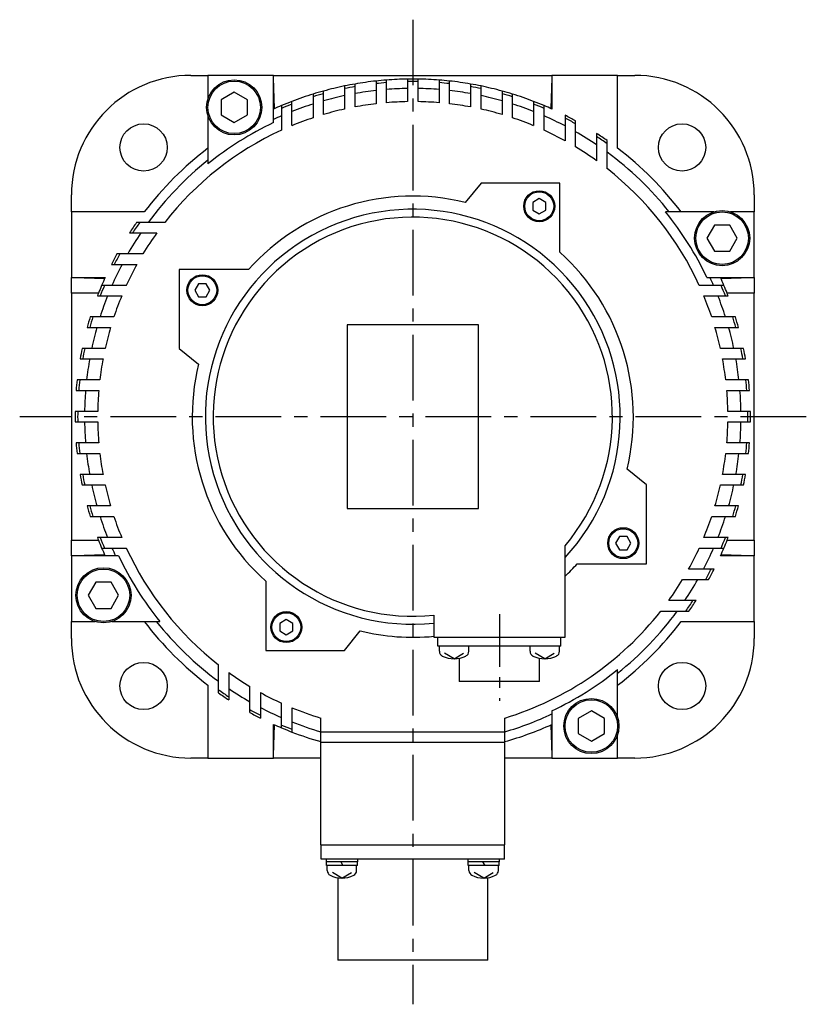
# Model space of a CAD drawing. Extents: x -352 to 588, y -285 to 268.
# Tile 1 of 4: x -352 to -202, y -112 to 76. Entities that reach past the tile are written whole.
import ezdxf

# ---------------------------------------------------------------- set-up
doc = ezdxf.new("R2010")
doc.units = 0
doc.linetypes.add('CENTER', pattern=[2, 1.25, -0.25, 0.25, -0.25])
doc.layers.add('CENTER', color=6, linetype='CENTER')
doc.layers.add('OUTLINE', color=7, linetype='CONTINUOUS')

msp = doc.modelspace()

# ---------------------------------------------------------------- linework, layer by layer
at = {"layer": 'CENTER', "ltscale": 10}
for p, q in [((-277.07, 75.6), (-277.07, -111.89)), ((-202.14, 0), (-351.92, 0))]:
    msp.add_line(p, q, dxfattribs=at)
at = {"layer": 'CENTER', "ltscale": 8}
msp.add_line((-260.57, -37.6), (-260.57, -54.12), dxfattribs=at)
at = {"layer": 'OUTLINE'}
for p, q in [((-319.32, 65), (-316.07, 65)), ((-316.07, 65), (-316.07, 60.5)), ((-303.57, 65), (-316.07, 65)), ((-303.57, 65), (-250.57, 65)), ((-303.57, 56.01), (-303.57, 65)), ((-303.37, 58.68), (-303.57, 64.5)), ((-284.07, 63.92), (-284.07, 63.43)), ((-282.07, 63.62), (-282.07, 64.11)), ((-278.07, 64.29), (-278.07, 63.8)), ((-278.07, 63.8), (-278.07, 59.99)), ((-276.07, 63.8), (-276.07, 64.29)), ((-276.07, 59.99), (-276.07, 63.8)), ((-272.07, 64.11), (-272.07, 63.62)), ((-270.07, 63.43), (-270.07, 63.92)), ((-250.57, 64.5), (-250.77, 58.68)), ((-250.57, 65), (-250.57, 58.59)), ((-238.07, 65), (-250.57, 65)), ((-238.07, 65), (-234.82, 65)), ((-238.07, 51.12), (-238.07, 65)), ((-294.07, 61.51), (-294.07, 62.01)), ((-290.07, 62.97), (-290.07, 62.47)), ((-290.07, 62.47), (-290.07, 58.57)), ((-288.07, 62.86), (-288.07, 63.35)), ((-288.07, 58.98), (-288.07, 62.86)), ((-284.07, 63.43), (-284.07, 59.59)), ((-282.07, 59.79), (-282.07, 63.62)), ((-272.07, 63.62), (-272.07, 59.79)), ((-270.07, 59.59), (-270.07, 63.43)), ((-266.07, 63.35), (-266.07, 62.86)), ((-266.07, 62.86), (-266.07, 58.98)), ((-264.07, 62.47), (-264.07, 62.97)), ((-264.07, 58.57), (-264.07, 62.47)), ((-260.07, 62.01), (-260.07, 61.51)), ((-311.07, 61.79), (-313.57, 60.34)), ((-313.57, 60.34), (-313.57, 57.46)), ((-308.57, 60.34), (-311.07, 61.79)), ((-308.57, 57.46), (-308.57, 60.34)), ((-300.07, 59.52), (-300.07, 60.05)), ((-296.07, 61.43), (-296.07, 60.92)), ((-296.07, 60.92), (-296.07, 56.91)), ((-294.07, 57.54), (-294.07, 61.51)), ((-260.07, 61.51), (-260.07, 57.54)), ((-258.07, 60.92), (-258.07, 61.43)), ((-258.07, 56.91), (-258.07, 60.92)), ((-254.07, 60.05), (-254.07, 59.52)), ((-302.07, 59.24), (-302.07, 58.71)), ((-302.07, 58.71), (-302.07, 54.54)), ((-300.07, 55.42), (-300.07, 59.52)), ((-254.07, 59.52), (-254.07, 55.42)), ((-252.07, 58.71), (-252.07, 59.24)), ((-252.07, 54.54), (-252.07, 58.71)), ((-316.07, 57.3), (-316.07, 48.15)), ((-313.57, 57.46), (-311.07, 56.01)), ((-311.07, 56.01), (-308.57, 57.46)), ((-248.07, 57.39), (-248.07, 56.84)), ((-248.07, 56.84), (-248.07, 52.53)), ((-246.07, 55.78), (-246.07, 56.33)), ((-246.07, 51.37), (-246.07, 55.78)), ((-242.07, 53.94), (-242.07, 53.36)), ((-242.07, 53.36), (-242.07, 48.73)), ((-240.07, 51.99), (-240.07, 52.59)), ((-240.07, 47.23), (-240.07, 51.99)), ((-264.07, 44.5), (-267.07, 40.79)), ((-249.07, 44.5), (-264.07, 44.5)), ((-249.07, 31.3), (-249.07, 44.5)), ((-342.07, 39), (-342.07, 42.25)), ((-252.99, 41.52), (-254.24, 40.79)), ((-251.74, 40.79), (-252.99, 41.52)), ((-212.07, 42.25), (-212.07, 39)), ((-254.24, 40.79), (-254.24, 39.35)), ((-251.74, 39.35), (-251.74, 40.79)), ((-342.07, 39), (-342.07, 26.5)), ((-328.19, 39), (-342.07, 39)), ((-254.24, 39.35), (-252.99, 38.63)), ((-252.99, 38.63), (-251.74, 39.35)), ((-219.77, 39), (-228.92, 39)), ((-212.07, 39), (-216.57, 39)), ((-212.07, 26.5), (-212.07, 39)), ((-329.06, 37), (-329.66, 37)), ((-324.3, 37), (-329.06, 37)), ((-219.61, 36.5), (-221.06, 34)), ((-216.73, 36.5), (-219.61, 36.5)), ((-215.28, 34), (-216.73, 36.5)), ((-331.01, 35), (-330.43, 35)), ((-330.43, 35), (-325.8, 35)), ((-221.06, 34), (-219.61, 31.5)), ((-216.73, 31.5), (-215.28, 34)), ((-332.84, 31), (-333.4, 31)), ((-328.44, 31), (-332.84, 31)), ((-219.61, 31.5), (-216.73, 31.5)), ((-334.46, 29), (-333.91, 29)), ((-333.91, 29), (-329.6, 29)), ((-342.07, 23.5), (-342.07, 26.5)), ((-342.07, 26.5), (-335.65, 26.5)), ((-341.57, 26.5), (-335.75, 26.3)), ((-321.57, 28), (-321.57, 13)), ((-308.37, 28), (-321.57, 28)), ((-221.06, 26.5), (-212.07, 26.5)), ((-218.39, 26.3), (-212.57, 26.5)), ((-212.07, 26.5), (-212.07, 23.5)), ((-335.78, 25), (-336.31, 25)), ((-331.61, 25), (-335.78, 25)), ((-317.86, 25.33), (-318.58, 24.08)), ((-316.42, 25.33), (-317.86, 25.33)), ((-315.7, 24.08), (-316.42, 25.33)), ((-218.36, 25), (-222.53, 25)), ((-217.83, 25), (-218.36, 25)), ((-336.92, 23.5), (-342.07, 23.5)), ((-342.07, 23.5), (-342.07, -23.5)), ((-337.11, 23), (-336.59, 23)), ((-336.59, 23), (-332.49, 23)), ((-318.58, 24.08), (-317.86, 22.83)), ((-317.86, 22.83), (-316.42, 22.83)), ((-316.42, 22.83), (-315.7, 24.08)), ((-221.65, 23), (-217.55, 23)), ((-217.55, 23), (-217.02, 23)), ((-212.07, 23.5), (-217.22, 23.5)), ((-212.07, -23.5), (-212.07, 23.5)), ((-337.99, 19), (-338.5, 19)), ((-333.98, 19), (-337.99, 19)), ((-216.15, 19), (-220.16, 19)), ((-215.64, 19), (-216.15, 19)), ((-339.08, 17), (-338.57, 17)), ((-338.57, 17), (-334.61, 17)), ((-289.57, 17.5), (-289.57, -17.5)), ((-264.57, 17.5), (-289.57, 17.5)), ((-264.57, -17.5), (-264.57, 17.5)), ((-219.53, 17), (-215.56, 17)), ((-215.56, 17), (-215.06, 17)), ((-339.54, 13), (-340.04, 13)), ((-335.64, 13), (-339.54, 13)), ((-321.57, 13), (-317.86, 10)), ((-214.6, 13), (-218.49, 13)), ((-214.1, 13), (-214.6, 13)), ((-340.42, 11), (-339.92, 11)), ((-339.92, 11), (-336.05, 11)), ((-218.09, 11), (-214.21, 11)), ((-214.21, 11), (-213.72, 11)), ((-340.5, 7), (-340.99, 7)), ((-336.66, 7), (-340.5, 7)), ((-213.64, 7), (-217.48, 7)), ((-213.15, 7), (-213.64, 7)), ((-341.17, 5), (-340.68, 5)), ((-340.68, 5), (-336.86, 5)), ((-217.28, 5), (-213.45, 5)), ((-213.45, 5), (-212.96, 5)), ((-340.87, 1), (-341.36, 1)), ((-337.06, 1), (-340.87, 1)), ((-213.27, 1), (-217.08, 1)), ((-212.78, 1), (-213.27, 1)), ((-341.36, -1), (-340.87, -1)), ((-340.87, -1), (-337.06, -1)), ((-217.08, -1), (-213.27, -1)), ((-213.27, -1), (-212.78, -1)), ((-340.68, -5), (-341.17, -5)), ((-336.86, -5), (-340.68, -5)), ((-213.45, -5), (-217.28, -5)), ((-212.96, -5), (-213.45, -5)), ((-340.99, -7), (-340.5, -7)), ((-340.5, -7), (-336.66, -7)), ((-217.48, -7), (-213.64, -7)), ((-213.64, -7), (-213.15, -7)), ((-339.92, -11), (-340.42, -11)), ((-336.05, -11), (-339.92, -11)), ((-232.57, -13), (-236.28, -10)), ((-214.21, -11), (-218.09, -11)), ((-213.72, -11), (-214.21, -11)), ((-340.04, -13), (-339.54, -13)), ((-339.54, -13), (-335.64, -13)), ((-232.57, -28), (-232.57, -13)), ((-218.49, -13), (-214.6, -13)), ((-214.6, -13), (-214.1, -13)), ((-338.57, -17), (-339.08, -17)), ((-334.61, -17), (-338.57, -17)), ((-289.57, -17.5), (-264.57, -17.5)), ((-215.56, -17), (-219.53, -17)), ((-215.06, -17), (-215.56, -17)), ((-338.5, -19), (-337.99, -19)), ((-337.99, -19), (-333.98, -19)), ((-220.16, -19), (-216.15, -19)), ((-216.15, -19), (-215.64, -19)), ((-342.07, -26.5), (-342.07, -23.5)), ((-342.07, -23.5), (-336.92, -23.5)), ((-336.59, -23), (-337.11, -23)), ((-332.49, -23), (-336.59, -23)), ((-237.72, -22.83), (-238.44, -24.08)), ((-238.44, -24.08), (-237.72, -25.33)), ((-236.27, -22.83), (-237.72, -22.83)), ((-235.55, -24.08), (-236.27, -22.83)), ((-236.27, -25.33), (-235.55, -24.08)), ((-217.55, -23), (-221.65, -23)), ((-217.02, -23), (-217.55, -23)), ((-217.22, -23.5), (-212.07, -23.5)), ((-212.07, -23.5), (-212.07, -26.5)), ((-336.31, -25), (-335.78, -25)), ((-335.78, -25), (-331.61, -25)), ((-248.07, -42), (-248.07, -24.56)), ((-237.72, -25.33), (-236.27, -25.33)), ((-222.53, -25), (-218.36, -25)), ((-218.36, -25), (-217.83, -25)), ((-342.07, -26.5), (-342.07, -39)), ((-333.08, -26.5), (-342.07, -26.5)), ((-335.75, -26.3), (-341.57, -26.5)), ((-245.76, -28), (-232.57, -28)), ((-212.07, -26.5), (-218.48, -26.5)), ((-212.57, -26.5), (-218.39, -26.3)), ((-212.07, -39), (-212.07, -26.5)), ((-220.23, -29), (-224.54, -29)), ((-219.68, -29), (-220.23, -29)), ((-337.41, -31.5), (-338.86, -34)), ((-334.53, -31.5), (-337.41, -31.5)), ((-333.08, -34), (-334.53, -31.5)), ((-305.07, -31.3), (-305.07, -44.5)), ((-225.7, -31), (-221.29, -31)), ((-221.29, -31), (-220.74, -31)), ((-338.86, -34), (-337.41, -36.5)), ((-334.53, -36.5), (-333.08, -34)), ((-223.71, -35), (-228.33, -35)), ((-223.13, -35), (-223.71, -35)), ((-337.41, -36.5), (-334.53, -36.5)), ((-229.84, -37), (-225.08, -37)), ((-225.08, -37), (-224.48, -37)), ((-342.07, -42.25), (-342.07, -39)), ((-342.07, -39), (-337.57, -39)), ((-334.37, -39), (-325.22, -39)), ((-301.15, -38.63), (-302.4, -39.35)), ((-302.4, -39.35), (-302.4, -40.79)), ((-299.9, -39.35), (-301.15, -38.63)), ((-299.9, -40.79), (-299.9, -39.35)), ((-273.07, -37.79), (-273.07, -42)), ((-225.95, -39), (-212.07, -39)), ((-212.07, -39), (-212.07, -42.25)), ((-302.4, -40.79), (-301.15, -41.52)), ((-301.15, -41.52), (-299.9, -40.79)), ((-290.07, -44.5), (-287.07, -40.79)), ((-273.07, -42), (-248.07, -42)), ((-272.27, -43.7), (-272.27, -42)), ((-248.87, -43.7), (-248.87, -42)), ((-305.07, -44.5), (-290.07, -44.5)), ((-269.07, -43.7), (-272.27, -43.7)), ((-272, -44.67), (-272, -43.7)), ((-252.07, -43.7), (-269.07, -43.7)), ((-266.4, -44.67), (-266.4, -43.7)), ((-254.74, -44.67), (-254.74, -43.7)), ((-248.87, -43.7), (-252.07, -43.7)), ((-249.14, -44.67), (-249.14, -43.7)), ((-269.2, -46.1), (-271, -45.02)), ((-269.2, -46.1), (-267.4, -45.02)), ((-268.22, -46), (-268.22, -50.4)), ((-251.94, -46.1), (-253.74, -45.02)), ((-252.92, -50.4), (-252.92, -46)), ((-251.94, -46.1), (-250.14, -45.02)), ((-314.07, -51.99), (-314.07, -47.23)), ((-312.07, -48.73), (-312.07, -53.36)), ((-238.07, -57.3), (-238.07, -48.15)), ((-260.57, -50.4), (-268.22, -50.4)), ((-252.92, -50.4), (-260.57, -50.4)), ((-316.07, -51.12), (-316.07, -65)), ((-314.07, -52.59), (-314.07, -51.99)), ((-308.07, -55.78), (-308.07, -51.37)), ((-312.07, -53.36), (-312.07, -53.94)), ((-306.07, -52.53), (-306.07, -56.84)), ((-308.07, -56.33), (-308.07, -55.78)), ((-302.07, -58.71), (-302.07, -54.54)), ((-300.07, -55.42), (-300.07, -59.52)), ((-250.57, -56.01), (-250.57, -65)), ((-243.07, -56.01), (-245.57, -57.46)), ((-240.57, -57.46), (-243.07, -56.01)), ((-306.07, -56.84), (-306.07, -57.39)), ((-294.57, -60), (-294.57, -57.39)), ((-259.57, -60), (-259.57, -57.39)), ((-245.57, -57.46), (-245.57, -60.34)), ((-240.57, -60.34), (-240.57, -57.46)), ((-303.57, -65), (-303.57, -58.59)), ((-303.57, -64.5), (-303.37, -58.68)), ((-302.07, -59.24), (-302.07, -58.71)), ((-300.07, -59.52), (-300.07, -60.05)), ((-250.77, -58.68), (-250.57, -64.5)), ((-294.57, -62), (-294.57, -60)), ((-294.57, -60), (-259.57, -60)), ((-259.57, -62), (-259.57, -60)), ((-245.57, -60.34), (-243.07, -61.79)), ((-243.07, -61.79), (-240.57, -60.34)), ((-238.07, -65), (-238.07, -60.5)), ((-294.57, -81.5), (-294.57, -62)), ((-294.57, -62), (-259.57, -62)), ((-259.57, -81.5), (-259.57, -62)), ((-316.07, -65), (-319.32, -65)), ((-316.07, -65), (-303.57, -65)), ((-294.57, -65), (-303.57, -65)), ((-250.57, -65), (-259.57, -65)), ((-250.57, -65), (-238.07, -65)), ((-234.82, -65), (-238.07, -65)), ((-294.57, -81.5), (-259.57, -81.5)), ((-294.53, -84.25), (-294.53, -81.5)), ((-259.61, -84.25), (-259.61, -81.5)), ((-291.03, -84.25), (-294.53, -84.25)), ((-293.56, -84.25), (-293.56, -84.75)), ((-263.11, -84.25), (-291.03, -84.25)), ((-287.56, -84.75), (-287.56, -84.25)), ((-266.57, -84.25), (-266.57, -84.75)), ((-259.61, -84.25), (-263.11, -84.25)), ((-260.57, -84.75), (-260.57, -84.25)), ((-287.56, -84.75), (-293.56, -84.75)), ((-287.61, -85.45), (-293.51, -85.45)), ((-293.36, -86.42), (-293.36, -85.45)), ((-290.77, -84.75), (-290.36, -85.45)), ((-287.76, -86.42), (-287.76, -85.45)), ((-263.57, -84.75), (-266.57, -84.75)), ((-260.62, -85.45), (-266.52, -85.45)), ((-266.37, -86.42), (-266.37, -85.45)), ((-263.78, -84.75), (-263.37, -85.45)), ((-260.57, -84.75), (-263.57, -84.75)), ((-260.77, -86.42), (-260.77, -85.45)), ((-290.56, -87.85), (-292.36, -86.77)), ((-291.36, -87.79), (-291.36, -103.49)), ((-290.56, -87.85), (-288.76, -86.77)), ((-263.57, -87.85), (-265.37, -86.77)), ((-263.57, -87.85), (-261.77, -86.77)), ((-262.78, -103.49), (-262.78, -87.79)), ((-277.07, -103.49), (-291.36, -103.49)), ((-262.78, -103.49), (-277.07, -103.49))]:
    msp.add_line(p, q, dxfattribs=at)
at = {"layer": 'OUTLINE', "ltscale": 5}
for p, q in [((-293.51, -85.45), (-293.51, -84.75)), ((-287.61, -85.45), (-287.61, -84.75)), ((-266.52, -85.45), (-266.52, -84.75)), ((-260.62, -85.45), (-260.62, -84.75))]:
    msp.add_line(p, q, dxfattribs=at)
at = {"layer": 'OUTLINE'}
for centre, radius in [((-311.07, 58.9), 5.25), ((-311.07, 58.9), 5), ((-328.33, 51.27), 4.5), ((-225.8, 51.27), 4.5), ((-252.99, 40.07), 2.95), ((-252.99, 40.07), 2.75), ((-218.17, 34), 5.25), ((-218.17, 34), 5), ((-317.14, 24.08), 2.95), ((-317.14, 24.08), 2.75), ((-237, -24.08), 2.95), ((-237, -24.08), 2.75), ((-335.97, -34), 5.25), ((-335.97, -34), 5), ((-301.15, -40.07), 2.95), ((-301.15, -40.07), 2.75), ((-328.33, -51.27), 4.5), ((-225.8, -51.27), 4.5), ((-243.07, -58.9), 5.25), ((-243.07, -58.9), 5)]:
    msp.add_circle(centre, radius, dxfattribs=at)
for centre, radius, start, end in [((-319.32, 42.25), 22.75, 90, 180), ((-277.07, 0), 64.3, 96.2499, 99.8502), ((-277.07, 0), 64.3, 94.4599, 96.2499), ((-277.07, 0), 64.3, 90.8911, 94.4599), ((-277.07, 0), 64.3, 89.1089, 90.8911), ((-277.07, 0), 63.81, 89.1021, 90.8979), ((-277.07, 0), 64.3, 85.5401, 89.1089), ((-277.07, 0), 64.3, 83.7501, 85.5401), ((-277.07, 0), 64.3, 80.1498, 83.7501), ((-234.82, 42.25), 22.75, 0, 90), ((-277.07, 0), 64.3, 105.3305, 107.1869), ((-277.07, 0), 64.3, 101.6643, 105.3305), ((-277.07, 0), 64.3, 99.8502, 101.6643), ((-277.07, 0), 63.81, 99.9264, 101.7549), ((-277.07, 0), 62.5, 96.4306, 100.1369), ((-277.07, 0), 63.81, 94.4941, 96.2979), ((-277.07, 0), 62.5, 90.9168, 94.5886), ((-277.07, 0), 62.5, 85.4114, 89.0832), ((-277.07, 0), 63.81, 83.7021, 85.5059), ((-277.07, 0), 62.5, 79.8631, 83.5694), ((-277.07, 0), 64.3, 78.3357, 80.1498), ((-277.07, 0), 63.81, 78.2451, 80.0736), ((-277.07, 0), 64.3, 74.6695, 78.3357), ((-277.07, 0), 64.3, 72.8131, 74.6695), ((-277.07, 0), 64.3, 110.9589, 112.88), ((-277.07, 0), 64.3, 107.1869, 110.9589), ((-277.07, 0), 63.81, 105.4508, 107.3227), ((-277.07, 0), 62.5, 102.0052, 105.7833), ((-277.07, 0), 62.5, 74.2167, 77.9948), ((-277.07, 0), 63.81, 72.6773, 74.5492), ((-277.07, 0), 64.3, 69.0411, 72.8131), ((-277.07, 0), 64.3, 67.12, 69.0411), ((-277.07, 0), 64.3, 112.88, 114.3387), ((-277.07, 0), 63.81, 111.1271, 113.0653), ((-277.07, 0), 62.5, 107.698, 111.5923), ((-277.07, 0), 60, 102.5133, 106.4592), ((-277.07, 0), 60, 96.6998, 100.564), ((-277.07, 0), 60, 90.955, 94.7802), ((-277.07, 0), 60, 85.2198, 89.045), ((-277.07, 0), 60, 79.436, 83.3002), ((-277.07, 0), 60, 73.5408, 77.4867), ((-277.07, 0), 62.5, 68.4077, 72.302), ((-277.07, 0), 63.81, 66.9347, 68.8729), ((-277.07, 0), 64.3, 65.6613, 67.12), ((-277.07, 0), 62.5, 113.5782, 115.0874), ((-277.07, 0), 60, 108.4615, 112.5403), ((-277.07, 0), 60, 67.4597, 71.5385), ((-277.07, 0), 62.5, 62.3545, 66.4218), ((-277.07, 0), 64.3, 61.1764, 63.1914), ((-277.07, 0), 63.81, 60.9346, 62.9695), ((-277.07, 0), 60, 114.6243, 141.9269), ((-277.07, 0), 61.96, 115.3195, 129.0055), ((-277.07, 0), 60, 61.0967, 65.3757), ((-277.07, 0), 62.5, 55.9442, 60.2643), ((-277.07, 0), 64.3, 54.8704, 57.0216), ((-277.07, 0), 63.81, 54.5611, 56.7363), ((-277.07, 0), 64.3, 127.3392, 142.6608), ((-277.07, 0), 60, 54.3147, 58.8911), ((-277.07, 0), 64.3, 37.3392, 52.6608), ((-277.07, 0), 62.5, 128.6088, 143.7009), ((-277.07, 0), 62.5, 38.6088, 53.7009), ((-277.07, 0), 60, 24.6243, 51.9269), ((-277.07, 0), 42, 76.2288, 138.1897), ((-277.07, 0), 39.5, 317.2377, 275.8121), ((-277.07, 0), 38, 319.7434, 276.0423), ((-277.07, 0), 61.96, 25.3195, 39.0055), ((-277.07, 0), 64.3, 144.8704, 147.0216), ((-277.07, 0), 63.81, 144.5611, 146.7363), ((-277.07, 0), 62.5, 145.9442, 150.2643), ((-277.07, 0), 60, 144.3147, 148.8911), ((-277.07, 0), 64.3, 151.1764, 153.1914), ((-277.07, 0), 63.81, 150.9346, 152.9695), ((-277.07, 0), 42, 346.2288, 48.1897), ((-277.07, 0), 62.5, 152.3545, 156.4218), ((-277.07, 0), 60, 151.0967, 155.3757), ((-277.07, 0), 64.3, 155.6613, 157.12), ((-277.07, 0), 62.5, 23.5782, 25.0874), ((-277.07, 0), 64.3, 22.88, 24.3387), ((-277.07, 0), 64.3, 157.12, 158.5632), ((-277.07, 0), 63.81, 156.9347, 158.8729), ((-277.07, 0), 63.81, 21.1271, 23.0653), ((-277.07, 0), 64.3, 21.4368, 22.88), ((-277.07, 0), 64.3, 158.5632, 159.0411), ((-277.07, 0), 62.5, 158.4077, 162.302), ((-277.07, 0), 60, 157.4597, 161.5385), ((-277.07, 0), 60, 18.4615, 22.5403), ((-277.07, 0), 62.5, 17.698, 21.5923), ((-277.07, 0), 64.3, 20.9589, 21.4368), ((-277.07, 0), 64.3, 162.8131, 164.6695), ((-277.07, 0), 63.81, 162.6773, 164.5492), ((-277.07, 0), 63.81, 15.4508, 17.3227), ((-277.07, 0), 64.3, 15.3305, 17.1869), ((-277.07, 0), 62.5, 164.2167, 167.9948), ((-277.07, 0), 60, 163.5408, 167.4867), ((-277.07, 0), 60, 12.5133, 16.4592), ((-277.07, 0), 62.5, 12.0052, 15.7833), ((-277.07, 0), 64.3, 168.3357, 170.1498), ((-277.07, 0), 63.81, 168.2451, 170.0736), ((-277.07, 0), 63.81, 9.9264, 11.7549), ((-277.07, 0), 64.3, 9.8502, 11.6643), ((-277.07, 0), 62.5, 169.8631, 173.5694), ((-277.07, 0), 60, 169.436, 173.3002), ((-277.07, 0), 42, 166.2288, 228.1897), ((-277.07, 0), 60, 6.6998, 10.564), ((-277.07, 0), 62.5, 6.4306, 10.1369), ((-277.07, 0), 64.3, 173.7501, 175.5401), ((-277.07, 0), 63.81, 173.7021, 175.5059), ((-277.07, 0), 63.81, 4.4941, 6.2979), ((-277.07, 0), 64.3, 4.4599, 6.2499), ((-277.07, 0), 62.5, 175.4114, 179.0832), ((-277.07, 0), 60, 175.2198, 179.045), ((-277.07, 0), 60, 0.955, 4.7802), ((-277.07, 0), 62.5, 0.9168, 4.5886), ((-277.07, 0), 64.3, 179.1089, 180.8911), ((-277.07, 0), 63.81, 179.1021, 180.8979), ((-277.07, 0), 63.81, 359.1021, 0.8979), ((-277.07, 0), 64.3, 359.1089, 0.8911), ((-277.07, 0), 62.5, 180.9168, 184.5886), ((-277.07, 0), 60, 180.955, 184.7802), ((-277.07, 0), 60, 355.2198, 359.045), ((-277.07, 0), 62.5, 355.4114, 359.0832), ((-277.07, 0), 64.3, 184.4599, 186.2499), ((-277.07, 0), 63.81, 184.4941, 186.2979), ((-277.07, 0), 63.81, 353.7021, 355.5059), ((-277.07, 0), 64.3, 353.7501, 355.5401), ((-277.07, 0), 62.5, 186.4306, 190.1369), ((-277.07, 0), 60, 186.6998, 190.564), ((-277.07, 0), 60, 349.436, 353.3002), ((-277.07, 0), 62.5, 349.8631, 353.5694), ((-277.07, 0), 64.3, 189.8502, 191.6643), ((-277.07, 0), 63.81, 189.9264, 191.7549), ((-277.07, 0), 63.81, 348.2451, 350.0736), ((-277.07, 0), 64.3, 348.3357, 350.1498), ((-277.07, 0), 62.5, 192.0052, 195.7833), ((-277.07, 0), 60, 192.5133, 196.4592), ((-277.07, 0), 60, 343.5408, 347.4867), ((-277.07, 0), 62.5, 344.2167, 347.9948), ((-277.07, 0), 64.3, 195.3305, 197.1869), ((-277.07, 0), 63.81, 195.4508, 197.3227), ((-277.07, 0), 63.81, 342.6773, 344.5492), ((-277.07, 0), 64.3, 342.8131, 344.6695), ((-277.07, 0), 62.5, 197.698, 201.5923), ((-277.07, 0), 60, 198.4615, 202.5403), ((-277.07, 0), 60, 337.4597, 341.5385), ((-277.07, 0), 62.5, 338.4077, 342.302), ((-277.07, 0), 64.3, 200.9589, 201.4368), ((-277.07, 0), 64.3, 201.4368, 202.88), ((-277.07, 0), 63.81, 201.1271, 203.0653), ((-277.07, 0), 63.81, 336.9347, 338.8729), ((-277.07, 0), 64.3, 337.12, 338.5632), ((-277.07, 0), 64.3, 338.5632, 339.0411), ((-277.07, 0), 64.3, 202.88, 204.3387), ((-277.07, 0), 62.5, 203.5782, 205.0874), ((-277.07, 0), 60, 204.6243, 231.9269), ((-277.07, 0), 60, 331.0967, 335.3757), ((-277.07, 0), 62.5, 332.3545, 336.4218), ((-277.07, 0), 64.3, 335.6613, 337.12), ((-277.07, 0), 61.96, 205.3195, 219.0055), ((-277.07, 0), 42, 313.6678, 318.1897), ((-277.07, 0), 63.81, 330.9346, 332.9695), ((-277.07, 0), 64.3, 331.1764, 333.1914), ((-277.07, 0), 60, 324.3147, 328.8911), ((-277.07, 0), 62.5, 325.9442, 330.2643), ((-277.07, 0), 63.81, 324.5611, 326.7363), ((-277.07, 0), 64.3, 324.8704, 327.0216), ((-277.07, 0), 60, 286.9578, 321.9269), ((-277.07, 0), 62.5, 308.6088, 323.7009), ((-277.07, 0), 64.3, 217.3392, 232.6608), ((-277.07, 0), 62.5, 218.6088, 233.7009), ((-277.07, 0), 64.3, 307.3392, 322.6608), ((-277.07, 0), 42, 256.2288, 275.465), ((-319.32, -42.25), 22.75, 180, 270), ((-234.82, -42.25), 22.75, 270, 0), ((-271, -44.67), 1, 180, 243.2563), ((-267.4, -44.67), 1, 296.7437, 0), ((-253.74, -44.67), 1, 180, 243.2563), ((-250.14, -44.67), 1, 296.7437, 0), ((-269.2, -41.1), 5, 243.2563, 296.7437), ((-251.94, -41.1), 5, 243.2563, 296.7437), ((-277.07, 0), 60, 234.3147, 238.8911), ((-277.07, 0), 61.96, 295.3195, 309.0055), ((-277.07, 0), 63.81, 234.5611, 236.7363), ((-277.07, 0), 62.5, 235.9442, 240.2643), ((-277.07, 0), 64.3, 234.8704, 237.0216), ((-277.07, 0), 60, 241.0967, 245.3757), ((-277.07, 0), 63.81, 240.9346, 242.9695), ((-277.07, 0), 62.5, 242.3545, 246.4218), ((-277.07, 0), 60, 247.4597, 253.0422), ((-277.07, 0), 64.3, 241.1764, 243.1914), ((-277.07, 0), 62.5, 248.4077, 253.7398), ((-277.07, 0), 62.5, 286.2602, 295.0874), ((-277.07, 0), 64.3, 245.6613, 247.12), ((-277.07, 0), 63.81, 246.9347, 248.8729), ((-277.07, 0), 64.3, 247.12, 249.0411), ((-277.07, 0), 64.3, 285.7929, 294.3387), ((-277.07, 0), 64.3, 249.0411, 254.2071), ((-292.36, -86.42), 1, 180, 243.2563), ((-290.56, -82.85), 5, 243.2563, 296.7437), ((-288.76, -86.42), 1, 296.7437, 0), ((-265.37, -86.42), 1, 180, 243.2563), ((-263.57, -82.85), 5, 243.2563, 296.7437), ((-261.77, -86.42), 1, 296.7437, 0)]:
    msp.add_arc(centre, radius, start, end, dxfattribs=at)

doc.saveas('drawing.dxf')
